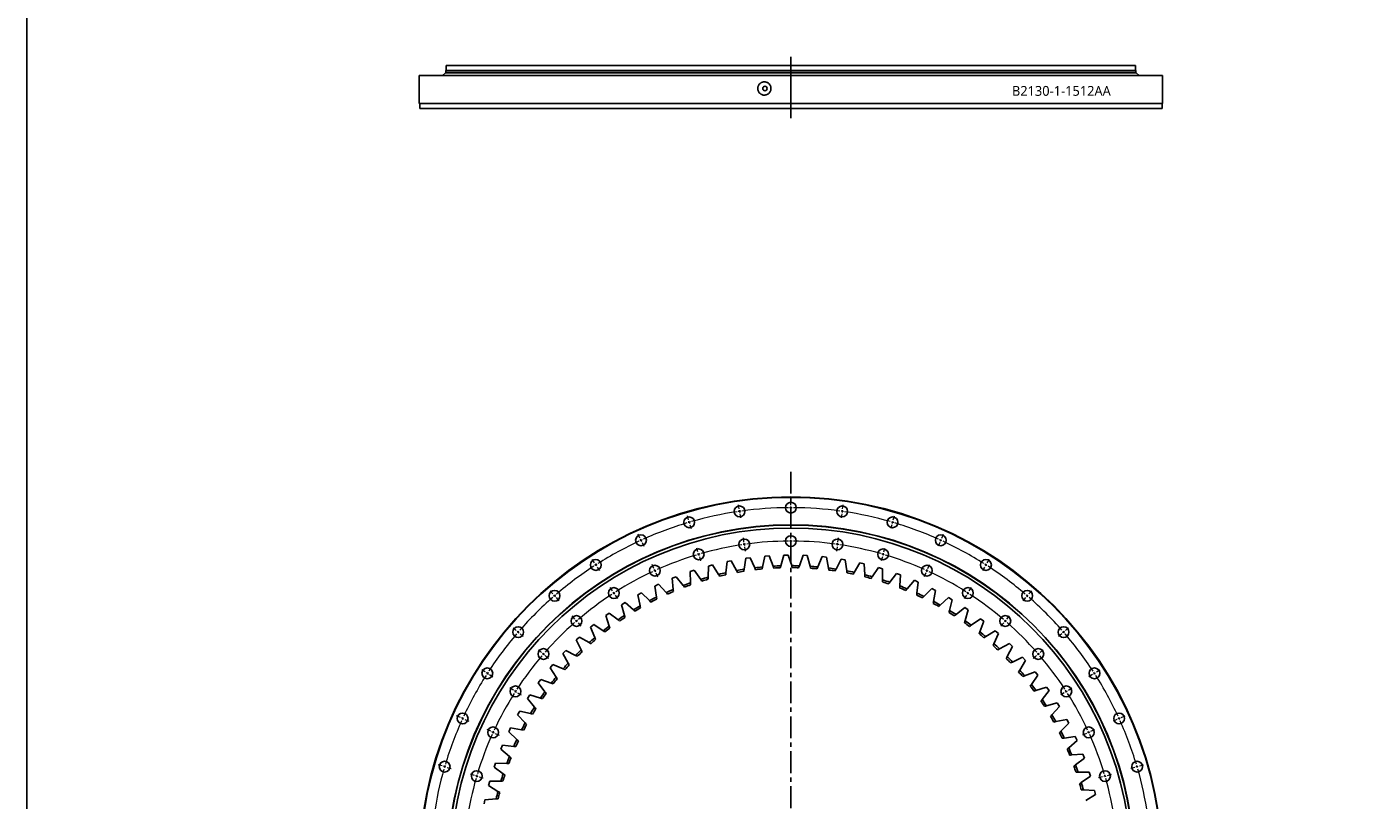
# Model space of a CAD drawing. Header units: millimetres. Extents: x -72 to 7356, y 4059 to 10126.
# Tile 2 of 10: x -72 to 2666, y 5641 to 7215. Entities that reach past the tile are written whole.
import ezdxf

# ---------------------------------------------------------------- set-up
doc = ezdxf.new("R2010")
doc.units = ezdxf.units.MM
doc.header["$LTSCALE"] = 20
doc.linetypes.add('CENTER', pattern=[10.16, 6.35, -1.27, 1.27, -1.27])

msp = doc.modelspace()

# ---------------------------------------------------------------- linework, layer by layer
at = {"lineweight": 25}
msp.add_line((1481.6, 7154), (1481.6, 7029), dxfattribs=at)
at = {"color": 7, "linetype": 'Continuous', "lineweight": 25}
for p, q in [((779.1, 7121.3), (773.1, 7115.9)), ((2184.1, 7121.3), (779.1, 7121.3)), ((779.6, 7125.8), (779.6, 7121.8)), ((2183.6, 7125.8), (779.6, 7125.8)), ((2183.6, 7121.8), (779.6, 7121.8)), ((780.6, 7135.8), (780.6, 7125.8)), ((2182.6, 7135.8), (780.6, 7135.8)), ((786.6, 7121.8), (786.6, 7121.3)), ((2176.6, 7121.3), (2176.6, 7121.8)), ((2182.6, 7125.8), (2182.6, 7135.8)), ((2183.6, 7121.8), (2183.6, 7125.8)), ((2190.1, 7115.9), (2184.1, 7121.3)), ((725.6, 7115.8), (725.6, 7058.8)), ((2237.6, 7115.8), (725.6, 7115.8)), ((2190.1, 7115.9), (773.1, 7115.9)), ((779.6, 7115.9), (779.6, 7115.8)), ((2183.6, 7115.8), (2183.6, 7115.9)), ((2237.6, 7058.8), (2237.6, 7115.8)), ((2237.6, 7058.8), (725.6, 7058.8)), ((726.6, 7058.8), (726.6, 7048.8)), ((2236.6, 7048.8), (726.6, 7048.8)), ((2236.6, 7048.8), (2236.6, 7058.8)), ((1398.6, 6134.1), (1390.1, 6132.9)), ((1408.2, 6113.5), (1398.6, 6134.1)), ((1423.7, 6115.1), (1428.7, 6137.3)), ((1437.3, 6138), (1428.7, 6137.3)), ((1445.6, 6116.8), (1437.3, 6138)), ((1461.2, 6117.5), (1467.6, 6139.4)), ((1476.2, 6139.5), (1467.6, 6139.4)), ((1483.2, 6117.9), (1476.2, 6139.5)), ((1498.8, 6117.6), (1506.5, 6139.1)), ((1515, 6138.7), (1506.5, 6139.1)), ((1520.7, 6116.6), (1515, 6138.7)), ((1536.3, 6115.4), (1545.3, 6136.4)), ((1553.8, 6135.4), (1545.3, 6136.4)), ((1558.1, 6113.1), (1553.8, 6135.4)), ((1284.9, 6108.5), (1276.8, 6105.8)), ((1298.1, 6089.9), (1284.9, 6108.5)), ((1313.1, 6094.4), (1314, 6117.1)), ((1322.3, 6119.3), (1314, 6117.1)), ((1334.3, 6100), (1322.3, 6119.3)), ((1349.5, 6103.5), (1351.8, 6126.2)), ((1360.2, 6127.9), (1351.8, 6126.2)), ((1371, 6107.9), (1360.2, 6127.9)), ((1386.5, 6110.5), (1390.1, 6132.9)), ((1573.6, 6111), (1583.8, 6131.3)), ((1592.3, 6129.9), (1583.8, 6131.3)), ((1595.2, 6107.3), (1592.3, 6129.9)), ((1610.6, 6104.2), (1622, 6123.9)), ((1630.4, 6121.9), (1622, 6123.9)), ((1631.9, 6099.2), (1630.4, 6121.9)), ((1647.1, 6095.2), (1659.7, 6114.2)), ((1667.9, 6111.7), (1659.7, 6114.2)), ((1668.1, 6089), (1667.9, 6111.7)), ((1212.6, 6080), (1204.8, 6076.3)), ((1227.9, 6063.2), (1212.6, 6080)), ((1248.3, 6095.3), (1240.3, 6092.1)), ((1242.2, 6069.5), (1240.3, 6092.1)), ((1262.6, 6077.6), (1248.3, 6095.3)), ((1277.3, 6083), (1276.8, 6105.8)), ((1682.9, 6084), (1696.7, 6102.2)), ((1704.7, 6099.2), (1696.7, 6102.2)), ((1703.5, 6076.5), (1704.7, 6099.2)), ((1718, 6070.7), (1732.9, 6088)), ((1740.7, 6084.5), (1732.9, 6088)), ((1738.1, 6061.9), (1740.7, 6084.5)), ((1177.8, 6062.5), (1170.3, 6058.4)), ((1174.9, 6036.1), (1170.3, 6058.4)), ((1194.1, 6046.7), (1177.8, 6062.5)), ((1208.1, 6053.8), (1204.8, 6076.3)), ((1752.3, 6055.2), (1768.1, 6071.5)), ((1775.8, 6067.6), (1768.1, 6071.5)), ((1771.8, 6045.2), (1775.8, 6067.6)), ((1785.5, 6037.7), (1802.3, 6053)), ((1809.7, 6048.6), (1802.3, 6053)), ((1144.2, 6043), (1136.9, 6038.4)), ((1142.9, 6016.4), (1136.9, 6038.4)), ((1161.5, 6028.2), (1144.2, 6043)), ((1804.4, 6026.5), (1809.7, 6048.6)), ((1817.6, 6018.1), (1835.3, 6032.4)), ((1842.4, 6027.6), (1835.3, 6032.4)), ((1835.8, 6005.9), (1842.4, 6027.6)), ((1080.9, 5997.9), (1074.2, 5992.5)), ((1099.8, 5985.3), (1080.9, 5997.9)), ((1111.8, 6021.4), (1104.9, 6016.4)), ((1112.2, 5994.8), (1104.9, 6016.4)), ((1130, 6007.7), (1111.8, 6021.4)), ((1848.5, 5996.7), (1867, 6009.9)), ((1865.8, 5983.3), (1873.8, 6004.6)), ((1873.8, 6004.6), (1867, 6009.9)), ((1051.4, 5972.5), (1045.1, 5966.7)), ((1071, 5961.1), (1051.4, 5972.5)), ((1082.8, 5971.4), (1074.2, 5992.5)), ((1877.9, 5973.4), (1897.3, 5985.4)), ((1894.5, 5959), (1903.7, 5979.8)), ((1903.7, 5979.8), (1897.3, 5985.4)), ((1023.5, 5945.4), (1017.5, 5939.2)), ((1043.8, 5935.2), (1023.5, 5945.4)), ((1055, 5946.2), (1045.1, 5966.7)), ((1906, 5948.4), (1926, 5959.2)), ((1921.6, 5933), (1932.1, 5953.2)), ((1932.1, 5953.2), (1926, 5959.2)), ((997.3, 5916.7), (991.7, 5910.1)), ((1018.2, 5907.7), (997.3, 5916.7)), ((1028.7, 5919.4), (1017.5, 5939.2)), ((1932.4, 5921.7), (1953, 5931.3)), ((1947, 5905.4), (1958.8, 5924.9)), ((1958.8, 5924.9), (1953, 5931.3)), ((1004.1, 5891), (991.7, 5910.1)), ((1957.1, 5893.4), (1978.3, 5901.7)), ((1970.8, 5876.2), (1983.7, 5895)), ((1983.7, 5895), (1978.3, 5901.7)), ((972.9, 5886.4), (967.8, 5879.5)), ((981.2, 5861.2), (967.8, 5879.5)), ((994.3, 5878.7), (972.9, 5886.4)), ((1980.1, 5863.7), (2001.8, 5870.7)), ((1992.7, 5845.7), (2006.7, 5863.7)), ((2006.7, 5863.7), (2001.8, 5870.7)), ((950.4, 5854.7), (945.7, 5847.5)), ((960.2, 5830), (945.7, 5847.5)), ((972.2, 5848.3), (950.4, 5854.7)), ((2001.3, 5832.6), (2023.3, 5838.3)), ((2027.8, 5831), (2023.3, 5838.3)), ((929.9, 5821.6), (925.6, 5814.2)), ((941.2, 5797.6), (925.6, 5814.2)), ((952.1, 5816.6), (929.9, 5821.6)), ((2012.7, 5813.9), (2027.8, 5831)), ((911.4, 5787.4), (907.6, 5779.7)), ((924.2, 5764.1), (907.6, 5779.7)), ((933.9, 5783.8), (911.4, 5787.4)), ((2020.5, 5800.3), (2042.8, 5804.6)), ((2030.7, 5781), (2046.8, 5797.1)), ((2046.8, 5797.1), (2042.8, 5804.6)), ((895.1, 5752.1), (891.7, 5744.2)), ((917.7, 5749.8), (895.1, 5752.1)), ((2037.7, 5766.9), (2060.2, 5769.9)), ((2046.7, 5747), (2063.8, 5762)), ((2063.8, 5762), (2060.2, 5769.9)), ((909.2, 5729.6), (891.7, 5744.2)), ((2052.8, 5732.5), (2075.5, 5734.1)), ((2060.6, 5712.1), (2078.6, 5726.1)), ((2078.6, 5726.1), (2075.5, 5734.1)), ((880.9, 5715.9), (878.1, 5707.8)), ((896.4, 5694.3), (878.1, 5707.8)), ((903.6, 5715), (880.9, 5715.9)), ((2065.8, 5697.3), (2088.5, 5697.5)), ((2091.1, 5689.3), (2088.5, 5697.5)), ((869, 5678.9), (866.6, 5670.6)), ((885.8, 5658.3), (866.6, 5670.6)), ((891.7, 5679.4), (869, 5678.9)), ((2072.4, 5676.4), (2091.1, 5689.3)), ((859.3, 5641.2), (857.5, 5632.8)), ((882, 5643.1), (859.3, 5641.2)), ((2076.6, 5661.3), (2099.3, 5660.1)), ((2081.9, 5640), (2101.4, 5651.8)), ((2101.4, 5651.8), (2099.3, 5660.1))]:
    msp.add_line(p, q, dxfattribs=at)
at = {"linetype": 'CENTER', "ltscale": 0.35}
msp.add_line((1481.6, 6308.9), (1481.6, 4694.8), dxfattribs=at)
at = {"color": 0, "linetype": 'Continuous', "lineweight": 18}
for p, q in [((1481.6, 6240.9), (1481.6, 6249.4)), ((1273.4, 6210.9), (1271, 6219.1)), ((1376.4, 6233.3), (1375.2, 6241.8)), ((1377.1, 6228.4), (1376.8, 6230.9)), ((1377.1, 6228.4), (1377.5, 6225.9)), ((1377.8, 6223.4), (1379.1, 6215)), ((1481.6, 6235.9), (1481.6, 6238.4)), ((1481.6, 6235.9), (1481.6, 6233.4)), ((1481.6, 6230.9), (1481.6, 6222.4)), ((1585.3, 6223.4), (1584.1, 6215)), ((1586, 6228.4), (1585.7, 6225.9)), ((1586, 6228.4), (1586.4, 6230.9)), ((1586.8, 6233.3), (1588, 6241.8)), ((1689.8, 6210.9), (1692.2, 6219.1)), ((1274.8, 6206.1), (1274.1, 6208.5)), ((1274.8, 6206.1), (1275.5, 6203.7)), ((1276.2, 6201.3), (1278.6, 6193.2)), ((1687, 6201.3), (1684.6, 6193.2)), ((1688.4, 6206.1), (1687.7, 6203.7)), ((1688.4, 6206.1), (1689.1, 6208.5)), ((1174.6, 6174.1), (1171.1, 6181.8)), ((1176.7, 6169.5), (1175.6, 6171.8)), ((1176.7, 6169.5), (1177.7, 6167.3)), ((1178.8, 6165), (1182.3, 6157.3)), ((1386.1, 6166), (1384.9, 6174.4)), ((1386.8, 6161.1), (1386.5, 6163.6)), ((1481.6, 6172.9), (1481.6, 6181.4)), ((1481.6, 6167.9), (1481.6, 6170.4)), ((1481.6, 6167.9), (1481.6, 6165.4)), ((1481.6, 6162.9), (1481.6, 6154.4)), ((1576.4, 6161.1), (1576.7, 6163.6)), ((1577.1, 6166), (1578.3, 6174.4)), ((1784.4, 6165), (1780.9, 6157.3)), ((1786.5, 6169.5), (1785.5, 6167.3)), ((1786.5, 6169.5), (1787.5, 6171.8)), ((1788.6, 6174.1), (1792.1, 6181.8)), ((1292.5, 6145.7), (1290.2, 6153.8)), ((1294, 6140.9), (1293.3, 6143.3)), ((1294, 6140.9), (1294.7, 6138.5)), ((1295.4, 6136.1), (1297.8, 6127.9)), ((1386.8, 6161.1), (1387.2, 6158.6)), ((1387.5, 6156.1), (1388.7, 6147.7)), ((1575.7, 6156.1), (1574.5, 6147.7)), ((1576.4, 6161.1), (1576, 6158.6)), ((1667.8, 6136.1), (1665.4, 6127.9)), ((1669.2, 6140.9), (1668.5, 6138.5)), ((1669.2, 6140.9), (1669.9, 6143.3)), ((1670.6, 6145.7), (1673, 6153.8)), ((1082.1, 6123.6), (1077.5, 6130.7)), ((1084.8, 6119.3), (1083.4, 6121.4)), ((1084.8, 6119.3), (1086.1, 6117.2)), ((1087.5, 6115.1), (1092.1, 6108)), ((1202.8, 6112.2), (1199.3, 6120)), ((1204.9, 6107.7), (1203.9, 6110)), ((1204.9, 6107.7), (1206, 6105.4)), ((1758.3, 6107.7), (1757.2, 6105.4)), ((1758.3, 6107.7), (1759.3, 6110)), ((1760.3, 6112.2), (1763.9, 6120)), ((1875.7, 6115.1), (1871.1, 6108)), ((1878.4, 6119.3), (1877.1, 6117.2)), ((1878.4, 6119.3), (1879.8, 6121.4)), ((1881.1, 6123.6), (1885.7, 6130.7)), ((1207, 6103.1), (1210.5, 6095.4)), ((1756.2, 6103.1), (1752.6, 6095.4)), ((997.6, 6060.4), (992.1, 6066.8)), ((1000.9, 6056.6), (999.3, 6058.5)), ((1000.9, 6056.6), (1002.6, 6054.7)), ((1004.2, 6052.8), (1009.8, 6046.4)), ((1118.8, 6066.3), (1114.2, 6073.5)), ((1121.5, 6062.1), (1120.2, 6064.2)), ((1121.5, 6062.1), (1122.9, 6060)), ((1124.2, 6057.9), (1128.8, 6050.8)), ((1839, 6057.9), (1834.4, 6050.8)), ((1841.7, 6062.1), (1840.3, 6060)), ((1841.7, 6062.1), (1843, 6064.2)), ((1844.4, 6066.3), (1849, 6073.5)), ((1959, 6052.8), (1953.4, 6046.4)), ((1962.3, 6056.6), (1960.6, 6054.7)), ((1962.3, 6056.6), (1963.9, 6058.5)), ((1965.5, 6060.4), (1971.1, 6066.8)), ((1042.2, 6009), (1036.6, 6015.4)), ((1045.5, 6005.2), (1043.8, 6007.1)), ((1045.5, 6005.2), (1047.1, 6003.3)), ((1048.7, 6001.4), (1054.3, 5995)), ((1914.5, 6001.4), (1908.9, 5995)), ((1917.7, 6005.2), (1916.1, 6003.3)), ((1917.7, 6005.2), (1919.4, 6007.1)), ((1921, 6009), (1926.6, 6015.4)), ((923.1, 5985.8), (916.7, 5991.4)), ((926.9, 5982.5), (925, 5984.2)), ((926.9, 5982.5), (928.8, 5980.9)), ((930.6, 5979.3), (937.1, 5973.7)), ((2032.5, 5979.3), (2026.1, 5973.7)), ((2036.3, 5982.5), (2034.4, 5980.9)), ((2036.3, 5982.5), (2038.2, 5984.2)), ((2040.1, 5985.8), (2046.5, 5991.4)), ((974.5, 5941.3), (968.1, 5946.8)), ((1988.7, 5941.3), (1995.1, 5946.8)), ((978.3, 5938), (976.4, 5939.6)), ((978.3, 5938), (980.1, 5936.4)), ((982, 5934.7), (988.5, 5929.2)), ((1981.1, 5934.7), (1974.7, 5929.2)), ((1984.9, 5938), (1983, 5936.4)), ((1984.9, 5938), (1986.8, 5939.6)), ((859.9, 5901.4), (852.8, 5906)), ((864.1, 5898.7), (862, 5900)), ((864.1, 5898.7), (866.2, 5897.3)), ((868.3, 5896), (875.5, 5891.4)), ((2094.9, 5896), (2087.7, 5891.4)), ((2099.1, 5898.7), (2097, 5897.3)), ((2099.1, 5898.7), (2101.2, 5900)), ((2103.3, 5901.4), (2110.4, 5906)), ((917.1, 5864.6), (910, 5869.2)), ((921.3, 5861.9), (919.2, 5863.3)), ((921.3, 5861.9), (923.4, 5860.6)), ((2041.9, 5861.9), (2039.8, 5860.6)), ((2041.9, 5861.9), (2044, 5863.3)), ((2046.1, 5864.6), (2053.2, 5869.2)), ((925.5, 5859.2), (932.7, 5854.6)), ((2037.7, 5859.2), (2030.5, 5854.6)), ((809.4, 5808.9), (801.6, 5812.4)), ((813.9, 5806.8), (811.6, 5807.8)), ((813.9, 5806.8), (816.2, 5805.7)), ((2149.3, 5806.8), (2147, 5805.7)), ((2149.3, 5806.8), (2151.5, 5807.8)), ((2153.8, 5808.9), (2161.5, 5812.4)), ((818.5, 5804.7), (826.2, 5801.2)), ((871.2, 5780.6), (863.5, 5784.1)), ((875.8, 5778.5), (873.5, 5779.6)), ((875.8, 5778.5), (878, 5777.5)), ((2087.4, 5778.5), (2085.1, 5777.5)), ((2087.4, 5778.5), (2089.7, 5779.6)), ((2092, 5780.6), (2099.7, 5784.1)), ((2144.7, 5804.7), (2137, 5801.2)), ((880.3, 5776.5), (888.1, 5772.9)), ((2082.9, 5776.5), (2075.1, 5772.9)), ((772.5, 5710.1), (764.4, 5712.5)), ((777.3, 5708.7), (774.9, 5709.4)), ((777.3, 5708.7), (779.7, 5708)), ((782.1, 5707.2), (790.3, 5704.9)), ((2181.1, 5707.2), (2172.9, 5704.9)), ((2185.9, 5708.7), (2183.5, 5708)), ((2185.9, 5708.7), (2188.3, 5709.4)), ((2190.7, 5710.1), (2198.8, 5712.5)), ((837.8, 5690.9), (829.6, 5693.3)), ((842.6, 5689.5), (840.2, 5690.2)), ((842.6, 5689.5), (845, 5688.8)), ((847.4, 5688.1), (855.5, 5685.7)), ((2115.8, 5688.1), (2107.7, 5685.7)), ((2120.6, 5689.5), (2118.2, 5688.8)), ((2120.6, 5689.5), (2123, 5690.2)), ((2125.4, 5690.9), (2133.6, 5693.3))]:
    msp.add_line(p, q, dxfattribs=at)
msp.add_lwpolyline([(-72.5, 10126.3), (7356.4, 10126.3), (7356.4, 4059), (-72.5, 4059)], close=True)
at = {"color": 7, "linetype": 'Continuous', "lineweight": 25}
for centre, radius in [((1428.8, 7089.3), 4.5), ((1481.6, 5501.9), 756), ((1481.6, 5501.9), 755), ((1481.6, 6235.9), 11), ((1274.8, 6206.1), 11), ((1377.1, 6228.4), 11), ((1586, 6228.4), 11), ((1688.4, 6206.1), 11), ((1481.6, 5501.9), 699), ((1481.6, 5501.9), 698.5), ((1481.6, 5501.9), 692.5), ((1176.7, 6169.5), 11), ((1386.8, 6161.1), 11), ((1481.6, 6167.9), 11), ((1576.4, 6161.1), 11), ((1786.5, 6169.5), 11), ((1294, 6140.9), 11), ((1669.2, 6140.9), 11), ((1084.8, 6119.3), 11), ((1204.9, 6107.7), 11), ((1758.3, 6107.7), 11), ((1878.4, 6119.3), 11), ((1000.9, 6056.6), 11), ((1121.5, 6062.1), 11), ((1841.7, 6062.1), 11), ((1962.3, 6056.6), 11), ((1045.5, 6005.2), 11), ((1917.7, 6005.2), 11), ((926.9, 5982.5), 11), ((2036.3, 5982.5), 11), ((978.3, 5938), 11), ((1984.9, 5938), 11), ((864.1, 5898.7), 11), ((2099.1, 5898.7), 11), ((921.3, 5861.9), 11), ((2041.9, 5861.9), 11), ((813.9, 5806.8), 11), ((2149.3, 5806.8), 11), ((875.8, 5778.5), 11), ((2087.4, 5778.5), 11), ((777.3, 5708.7), 11), ((842.6, 5689.5), 11), ((2120.6, 5689.5), 11), ((2185.9, 5708.7), 11)]:
    msp.add_circle(centre, radius, dxfattribs=at)
at = {"color": 0, "linetype": 'Continuous', "lineweight": 18}
for radius, start, end in [(734, 98.5721, 105.9733), (734, 98.1818, 98.377), (734, 97.9867, 98.1818), (734, 90.3903, 97.7915), (734, 90, 90.1951), (734, 89.8049, 90), (734, 82.2085, 89.6097), (734, 81.8182, 82.0133), (734, 81.623, 81.8182), (734, 74.0267, 81.4279), (734, 106.7539, 114.1552), (734, 106.3636, 106.5588), (734, 106.1685, 106.3636), (734, 73.6364, 73.8315), (734, 73.4412, 73.6364), (734, 65.8448, 73.2461), (734, 114.9358, 122.337), (734, 114.5455, 114.7406), (734, 114.3503, 114.5455), (666, 97.9667, 98.1818), (666, 90.4301, 97.7517), (666, 90, 90.2151), (666, 89.7849, 90), (666, 82.2483, 89.5699), (666, 81.8182, 82.0333), (734, 65.4545, 65.6497), (734, 65.2594, 65.4545), (734, 57.663, 65.0642), (666, 106.7938, 114.1153), (666, 106.3636, 106.5787), (666, 106.1486, 106.3636), (666, 98.612, 105.9335), (666, 98.1818, 98.3969), (666, 81.6031, 81.8182), (666, 74.0665, 81.388), (666, 73.6364, 73.8514), (666, 73.4213, 73.6364), (666, 65.8847, 73.2062), (734, 123.1176, 130.5188), (734, 122.7273, 122.9224), (734, 122.5321, 122.7273), (666, 114.5455, 114.7605), (666, 114.3304, 114.5455), (666, 65.4545, 65.6696), (666, 65.2395, 65.4545), (734, 57.2727, 57.4679), (734, 57.0776, 57.2727), (734, 49.4812, 56.8824), (666, 114.9756, 122.2971), (666, 57.7029, 65.0244), (734, 131.2994, 138.7006), (734, 130.9091, 131.1042), (734, 130.7139, 130.9091), (666, 123.1574, 130.4789), (666, 122.7273, 122.9423), (666, 122.5122, 122.7273), (666, 57.2727, 57.4878), (666, 57.0577, 57.2727), (666, 49.5211, 56.8426), (734, 49.0909, 49.2861), (734, 48.8958, 49.0909), (734, 41.2994, 48.7006), (666, 131.3392, 138.6608), (666, 130.9091, 131.1242), (666, 130.694, 130.9091), (666, 49.0909, 49.306), (666, 48.8758, 49.0909), (666, 41.3392, 48.6608), (734, 139.4812, 146.8824), (734, 139.0909, 139.2861), (734, 138.8958, 139.0909), (734, 40.9091, 41.1042), (734, 40.7139, 40.9091), (734, 33.1176, 40.5188), (666, 139.5211, 146.8426), (666, 139.0909, 139.306), (666, 138.8758, 139.0909), (666, 40.9091, 41.1242), (666, 40.694, 40.9091), (666, 33.1574, 40.4789), (734, 147.663, 155.0642), (734, 147.2727, 147.4679), (734, 147.0776, 147.2727), (734, 32.7273, 32.9224), (734, 32.5321, 32.7273), (734, 24.9358, 32.337), (666, 147.2727, 147.4878), (666, 147.0577, 147.2727), (666, 32.7273, 32.9423), (666, 32.5122, 32.7273), (666, 147.7029, 155.0244), (666, 24.9756, 32.2971), (734, 155.4545, 155.6497), (734, 155.2594, 155.4545), (734, 24.5455, 24.7406), (734, 24.3503, 24.5455), (734, 155.8448, 163.2461), (666, 155.4545, 155.6696), (666, 155.2395, 155.4545), (666, 24.5455, 24.7605), (666, 24.3304, 24.5455), (734, 16.7539, 24.1552), (666, 155.8847, 163.2062), (666, 16.7938, 24.1153), (734, 164.0267, 171.4279), (734, 163.6364, 163.8315), (734, 163.4412, 163.6364), (734, 16.3636, 16.5588), (734, 16.1685, 16.3636), (734, 8.5721, 15.9733), (666, 164.0665, 171.388), (666, 163.6364, 163.8514), (666, 163.4213, 163.6364), (666, 16.3636, 16.5787), (666, 16.1486, 16.3636), (666, 8.612, 15.9335)]:
    msp.add_arc((1481.6, 5501.9), radius, start, end, dxfattribs=at)
at = {"color": 7, "linetype": 'Continuous', "lineweight": 25}
for radius, start, end in [(616, 98.8833, 100.34), (616, 95.3882, 96.8448), (612, 95.5102, 96.7228), (616, 91.8931, 93.3497), (612, 92.0151, 93.2276), (616, 88.3979, 89.8545), (612, 88.52, 89.7325), (616, 84.9028, 86.3594), (612, 85.0248, 86.2373), (616, 81.4076, 82.8642), (612, 81.5297, 82.7422), (616, 77.9125, 79.3691), (616, 109.3688, 110.8254), (616, 105.8736, 107.3302), (612, 105.9957, 107.2082), (616, 102.3785, 103.8351), (612, 102.5005, 103.7131), (612, 99.0054, 100.2179), (612, 78.0345, 79.247), (616, 74.4173, 75.8739), (612, 74.5394, 75.7519), (616, 70.9222, 72.3788), (612, 71.0442, 72.2567), (616, 116.3591, 117.8157), (616, 112.8639, 114.3205), (612, 112.986, 114.1985), (612, 109.4908, 110.7033), (612, 67.5491, 68.7616), (616, 67.427, 68.8836), (612, 64.0539, 65.2665), (616, 63.9319, 65.3885), (616, 119.8542, 121.3108), (612, 119.9763, 121.1888), (612, 116.4811, 117.6936), (612, 60.5588, 61.7713), (616, 60.4367, 61.8934), (616, 56.9416, 58.3982), (616, 123.3494, 124.806), (612, 123.4714, 124.6839), (612, 57.0636, 58.2762), (612, 53.5685, 54.781), (616, 53.4465, 54.9031), (616, 130.3397, 131.7963), (616, 126.8445, 128.3011), (612, 126.9666, 128.1791), (612, 50.0734, 51.2859), (616, 49.9513, 51.4079), (616, 133.8348, 135.2914), (612, 133.9568, 135.1694), (612, 130.4617, 131.6742), (612, 46.5782, 47.7907), (616, 46.4562, 47.9128), (616, 137.3299, 138.7866), (612, 137.452, 138.6645), (612, 43.0831, 44.2956), (616, 42.961, 44.4176), (616, 140.8251, 142.2817), (612, 39.5879, 40.8004), (616, 39.4659, 40.9225), (616, 144.3202, 145.7768), (612, 140.9471, 142.1597), (612, 36.0928, 37.3053), (616, 35.9707, 37.4273), (612, 144.4423, 145.6548), (612, 32.5976, 33.8101), (616, 32.4756, 33.9322), (616, 147.8154, 149.272), (612, 147.9374, 149.1499), (612, 29.1025, 30.315), (616, 28.9804, 30.437), (616, 151.3105, 152.7671), (612, 151.4326, 152.6451), (612, 25.6073, 26.8199), (616, 25.4853, 26.9419), (616, 154.8057, 156.2623), (612, 154.9277, 156.1402), (616, 158.3008, 159.7574), (612, 158.4229, 159.6354), (612, 22.1122, 23.3247), (616, 21.9901, 23.4467), (612, 18.617, 19.8296), (616, 18.495, 19.9516), (616, 161.796, 163.2526), (612, 161.918, 163.1305), (612, 15.1219, 16.3344), (616, 14.9999, 16.4565), (616, 165.2911, 166.7477), (612, 165.4132, 166.6257)]:
    msp.add_arc((1481.6, 5501.9), radius, start, end, dxfattribs=at)
msp.add_open_spline([(1441.1, 7089.3), (1441.1, 7088.4), (1441.1, 7087.5), (1440.8, 7086.2), (1440.7, 7085.8), (1440.4, 7084.9), (1440.3, 7084.5), (1439.8, 7083.3), (1439.4, 7082.5), (1438.6, 7081.4), (1438.4, 7081), (1437.8, 7080.4), (1437.5, 7080), (1436.6, 7079.1), (1435.9, 7078.5), (1434.8, 7077.8), (1434.4, 7077.6), (1433.6, 7077.2), (1432.8, 7076.8), (1432, 7076.5), (1431.2, 7076.2), (1430.7, 7076.1), (1429.4, 7075.9), (1428.6, 7075.8), (1427.2, 7075.8), (1426.8, 7075.8), (1425.9, 7075.9), (1425.5, 7075.9), (1424.2, 7076.2), (1423.3, 7076.5), (1422.1, 7077), (1421.7, 7077.2), (1420.9, 7077.6), (1420.6, 7077.8), (1419.5, 7078.5), (1418.8, 7079.1), (1417.5, 7080.3), (1417, 7081), (1416.2, 7082.1), (1416, 7082.5), (1415.6, 7083.3), (1415.4, 7083.7), (1414.9, 7084.9), (1414.6, 7085.8), (1414.4, 7087.1), (1414.3, 7087.5), (1414.2, 7088.4), (1414.2, 7088.8), (1414.2, 7090.1), (1414.3, 7091), (1414.6, 7092.3), (1414.7, 7092.8), (1414.9, 7093.6), (1415.2, 7094.4), (1415.6, 7095.2), (1416, 7096), (1416.2, 7096.4), (1417, 7097.5), (1417.5, 7098.2), (1418.5, 7099.1), (1418.8, 7099.4), (1419.5, 7100), (1419.8, 7100.2), (1420.9, 7101), (1421.7, 7101.4), (1422.9, 7101.9), (1423.3, 7102.1), (1424.2, 7102.3), (1424.6, 7102.4), (1425.9, 7102.7), (1426.8, 7102.8), (1428.1, 7102.8), (1428.5, 7102.7), (1429.4, 7102.7), (1429.9, 7102.6), (1430.7, 7102.4), (1431.1, 7102.3), (1432, 7102.1), (1432.4, 7101.9), (1433.6, 7101.4), (1434.4, 7101), (1435.9, 7100), (1436.6, 7099.4), (1437.8, 7098.2), (1438.4, 7097.5), (1439.1, 7096.4), (1439.3, 7096), (1439.8, 7095.3), (1440.1, 7094.5), (1440.4, 7093.6), (1440.7, 7092.8), (1440.8, 7092.4), (1441.1, 7091), (1441.1, 7090.2), (1441.1, 7089.3)], degree=3, knots=[0, 0, 0, 0, 0.03125, 0.03125, 0.046875, 0.046875, 0.0625, 0.0625, 0.09375, 0.09375, 0.109375, 0.109375, 0.125, 0.125, 0.15625, 0.15625, 0.171875, 0.171875, 0.1875, 0.203125, 0.203125, 0.21875, 0.21875, 0.25, 0.25, 0.265625, 0.265625, 0.28125, 0.28125, 0.3125, 0.3125, 0.328125, 0.328125, 0.34375, 0.34375, 0.375, 0.375, 0.40625, 0.40625, 0.421875, 0.421875, 0.4375, 0.4375, 0.46875, 0.46875, 0.484375, 0.484375, 0.5, 0.5, 0.53125, 0.53125, 0.546875, 0.546875, 0.5625, 0.578125, 0.578125, 0.59375, 0.59375, 0.625, 0.625, 0.640625, 0.640625, 0.65625, 0.65625, 0.6875, 0.6875, 0.703125, 0.703125, 0.71875, 0.71875, 0.75, 0.75, 0.765625, 0.765625, 0.78125, 0.78125, 0.796875, 0.796875, 0.8125, 0.8125, 0.84375, 0.84375, 0.875, 0.875, 0.90625, 0.90625, 0.921875, 0.921875, 0.9375, 0.953125, 0.953125, 0.96875, 0.96875, 1, 1, 1, 1], dxfattribs=at)
for points in [[(1373, 6104.2), (1372.4, 6105.4), (1371.7, 6106.6), (1371, 6107.9)], [(1385.8, 6106.3), (1386, 6107.7), (1386.2, 6109.1), (1386.5, 6110.5)], [(1409.9, 6109.7), (1409.4, 6110.9), (1408.8, 6112.2), (1408.2, 6113.5)], [(1422.8, 6111), (1423.1, 6112.4), (1423.4, 6113.8), (1423.7, 6115.1)], [(1447.1, 6112.9), (1446.6, 6114.2), (1446.1, 6115.5), (1445.6, 6116.8)], [(1460.1, 6113.5), (1460.5, 6114.8), (1460.9, 6116.2), (1461.2, 6117.5)], [(1484.4, 6113.9), (1484, 6115.2), (1483.6, 6116.5), (1483.2, 6117.9)], [(1497.4, 6113.7), (1497.9, 6115), (1498.3, 6116.3), (1498.8, 6117.6)], [(1521.8, 6112.5), (1521.4, 6113.9), (1521.1, 6115.3), (1520.7, 6116.6)], [(1534.7, 6111.6), (1535.2, 6112.8), (1535.8, 6114.1), (1536.3, 6115.4)], [(1558.9, 6109), (1558.6, 6110.3), (1558.4, 6111.7), (1558.1, 6113.1)], [(1571.7, 6107.2), (1572.4, 6108.4), (1573, 6109.7), (1573.6, 6111)], [(1595.8, 6103.1), (1595.6, 6104.5), (1595.4, 6105.9), (1595.2, 6107.3)], [(1277.4, 6078.8), (1277.4, 6080.2), (1277.3, 6081.6), (1277.3, 6083)], [(1300.5, 6086.5), (1299.7, 6087.6), (1298.9, 6088.8), (1298.1, 6089.9)], [(1312.9, 6090.2), (1313, 6091.6), (1313.1, 6093), (1313.1, 6094.4)], [(1336.5, 6096.4), (1335.8, 6097.6), (1335, 6098.8), (1334.3, 6100)], [(1349.1, 6099.4), (1349.3, 6100.8), (1349.4, 6102.1), (1349.5, 6103.5)], [(1608.5, 6100.6), (1609.2, 6101.8), (1609.9, 6103), (1610.6, 6104.2)], [(1632.2, 6095), (1632.1, 6096.4), (1632, 6097.8), (1631.9, 6099.2)], [(1644.7, 6091.7), (1645.5, 6092.9), (1646.3, 6094.1), (1647.1, 6095.2)], [(1668.1, 6084.8), (1668.1, 6086.2), (1668.1, 6087.6), (1668.1, 6089)], [(1680.4, 6080.7), (1681.2, 6081.8), (1682.1, 6082.9), (1682.9, 6084)], [(1208.7, 6049.7), (1208.5, 6051), (1208.3, 6052.4), (1208.1, 6053.8)], [(1230.7, 6060.1), (1229.8, 6061.1), (1228.8, 6062.2), (1227.9, 6063.2)], [(1242.6, 6065.3), (1242.5, 6066.7), (1242.4, 6068.1), (1242.2, 6069.5)], [(1265.2, 6074.3), (1264.3, 6075.4), (1263.5, 6076.5), (1262.6, 6077.6)], [(1703.3, 6072.3), (1703.4, 6073.7), (1703.4, 6075.1), (1703.5, 6076.5)], [(1715.3, 6067.5), (1716.2, 6068.5), (1717.1, 6069.6), (1718, 6070.7)], [(1737.6, 6057.7), (1737.8, 6059.1), (1738, 6060.5), (1738.1, 6061.9)], [(1749.4, 6052.2), (1750.3, 6053.2), (1751.3, 6054.2), (1752.3, 6055.2)], [(1164.7, 6025.4), (1163.6, 6026.3), (1162.5, 6027.2), (1161.5, 6028.2)], [(1175.8, 6032), (1175.5, 6033.4), (1175.2, 6034.7), (1174.9, 6036.1)], [(1197.2, 6043.8), (1196.2, 6044.7), (1195.2, 6045.7), (1194.1, 6046.7)], [(1771.1, 6041.1), (1771.3, 6042.5), (1771.6, 6043.8), (1771.8, 6045.2)], [(1782.4, 6034.8), (1783.4, 6035.8), (1784.5, 6036.7), (1785.5, 6037.7)], [(1803.4, 6022.4), (1803.7, 6023.8), (1804.1, 6025.2), (1804.4, 6026.5)], [(1133.3, 6005.1), (1132.2, 6006), (1131.1, 6006.8), (1130, 6007.7)], [(1144.1, 6012.4), (1143.7, 6013.7), (1143.3, 6015.1), (1142.9, 6016.4)], [(1814.3, 6015.5), (1815.4, 6016.4), (1816.5, 6017.3), (1817.6, 6018.1)], [(1834.5, 6001.8), (1834.9, 6003.2), (1835.4, 6004.5), (1835.8, 6005.9)], [(1084.4, 5967.5), (1083.9, 5968.8), (1083.4, 5970.1), (1082.8, 5971.4)], [(1103.3, 5982.9), (1102.1, 5983.7), (1101, 5984.5), (1099.8, 5985.3)], [(1113.6, 5990.8), (1113.1, 5992.2), (1112.7, 5993.5), (1112.2, 5994.8)], [(1845, 5994.3), (1846.2, 5995.1), (1847.3, 5995.9), (1848.5, 5996.7)], [(1864.4, 5979.4), (1864.8, 5980.7), (1865.3, 5982), (1865.8, 5983.3)], [(1874.4, 5971.2), (1875.6, 5971.9), (1876.8, 5972.7), (1877.9, 5973.4)], [(1056.8, 5942.4), (1056.2, 5943.7), (1055.6, 5944.9), (1055, 5946.2)], [(1074.7, 5959), (1073.5, 5959.7), (1072.2, 5960.4), (1071, 5961.1)], [(1892.8, 5955.2), (1893.3, 5956.5), (1893.9, 5957.7), (1894.5, 5959)], [(1902.3, 5946.4), (1903.5, 5947), (1904.7, 5947.7), (1906, 5948.4)], [(1030.7, 5915.7), (1030, 5916.9), (1029.4, 5918.2), (1028.7, 5919.4)], [(1047.6, 5933.3), (1046.3, 5934), (1045.1, 5934.6), (1043.8, 5935.2)], [(1919.6, 5929.3), (1920.3, 5930.5), (1920.9, 5931.7), (1921.6, 5933)], [(1928.6, 5919.9), (1929.8, 5920.5), (1931.1, 5921.1), (1932.4, 5921.7)], [(1006.3, 5887.4), (1005.6, 5888.6), (1004.8, 5889.8), (1004.1, 5891)], [(1022.1, 5906.1), (1020.8, 5906.6), (1019.5, 5907.2), (1018.2, 5907.7)], [(1944.9, 5901.8), (1945.6, 5903), (1946.3, 5904.2), (1947, 5905.4)], [(1953.2, 5891.9), (1954.5, 5892.4), (1955.8, 5892.9), (1957.1, 5893.4)], [(983.7, 5857.8), (982.9, 5858.9), (982, 5860), (981.2, 5861.2)], [(998.3, 5877.3), (997, 5877.8), (995.6, 5878.2), (994.3, 5878.7)], [(1968.4, 5872.8), (1969.2, 5873.9), (1970, 5875.1), (1970.8, 5876.2)], [(1976.1, 5862.4), (1977.5, 5862.8), (1978.8, 5863.3), (1980.1, 5863.7)], [(976.3, 5847.1), (974.9, 5847.5), (973.6, 5847.9), (972.2, 5848.3)], [(1990.1, 5842.4), (1991, 5843.5), (1991.8, 5844.6), (1992.7, 5845.7)], [(956.2, 5815.7), (954.8, 5816), (953.4, 5816.3), (952.1, 5816.6)], [(962.9, 5826.7), (962, 5827.8), (961.1, 5828.9), (960.2, 5830)], [(1997.2, 5831.6), (1998.5, 5831.9), (1999.9, 5832.3), (2001.3, 5832.6)], [(2009.9, 5810.8), (2010.8, 5811.8), (2011.8, 5812.9), (2012.7, 5813.9)], [(938, 5783.1), (936.6, 5783.3), (935.3, 5783.5), (933.9, 5783.8)], [(944.1, 5794.5), (943.1, 5795.5), (942.2, 5796.6), (941.2, 5797.6)], [(2016.3, 5799.5), (2017.7, 5799.8), (2019.1, 5800.1), (2020.5, 5800.3)], [(2027.8, 5778), (2028.7, 5779), (2029.7, 5780), (2030.7, 5781)], [(927.3, 5761.2), (926.2, 5762.2), (925.2, 5763.1), (924.2, 5764.1)], [(2033.5, 5766.4), (2034.9, 5766.6), (2036.3, 5766.7), (2037.7, 5766.9)], [(912.5, 5726.9), (911.4, 5727.8), (910.3, 5728.7), (909.2, 5729.6)], [(921.9, 5749.4), (920.5, 5749.6), (919.1, 5749.7), (917.7, 5749.8)], [(2043.6, 5744.2), (2044.6, 5745.1), (2045.7, 5746), (2046.7, 5747)], [(2048.6, 5732.2), (2050, 5732.3), (2051.4, 5732.4), (2052.8, 5732.5)], [(907.8, 5714.8), (906.4, 5714.9), (905, 5714.9), (903.6, 5715)], [(2057.3, 5709.5), (2058.4, 5710.3), (2059.5, 5711.2), (2060.6, 5712.1)], [(2061.6, 5697.2), (2063, 5697.3), (2064.4, 5697.3), (2065.8, 5697.3)], [(895.9, 5679.5), (894.5, 5679.4), (893.1, 5679.4), (891.7, 5679.4)], [(899.8, 5691.8), (898.7, 5692.6), (897.6, 5693.5), (896.4, 5694.3)], [(2068.9, 5674), (2070, 5674.8), (2071.2, 5675.6), (2072.4, 5676.4)], [(886.2, 5643.4), (884.8, 5643.3), (883.4, 5643.2), (882, 5643.1)], [(889.3, 5656), (888.1, 5656.8), (887, 5657.5), (885.8, 5658.3)], [(2072.4, 5661.5), (2073.8, 5661.4), (2075.2, 5661.4), (2076.6, 5661.3)]]:
    msp.add_open_spline(points, degree=3, dxfattribs=at)

# ---------------------------------------------------------------- texts
at = {"insert": (1931.3, 7094.4), "char_height": 20, "width": 374.022, "attachment_point": 1}
msp.add_mtext('{\\fYu Gothic Medium|b0|i0|c0|p0;\\C253;B2130-1-1512AA}', dxfattribs=at)

doc.saveas('drawing.dxf')
